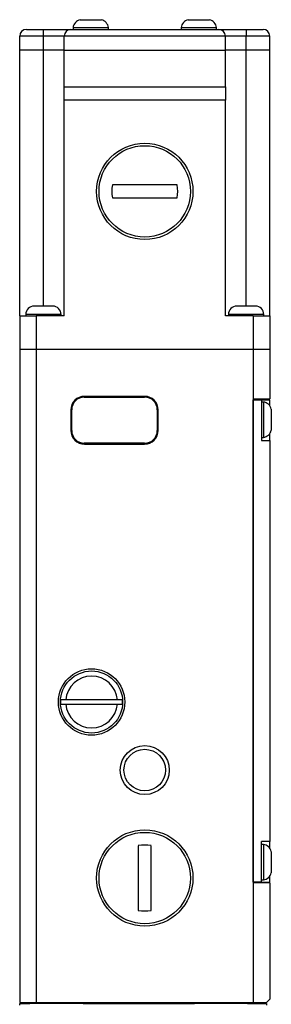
# Model space of a CAD drawing. Header units: inches. Extents: x 2.4 to 15.9, y 1.7 to 9.8.
# Tile 2 of 6: x 2.4 to 3.1, y 4.6 to 7.6. Entities that reach past the tile are written whole.
import ezdxf

# ---------------------------------------------------------------- set-up
doc = ezdxf.new("R2010")
doc.units = ezdxf.units.IN
doc.header["$MEASUREMENT"] = 0

msp = doc.modelspace()

# ---------------------------------------------------------------- linework, layer by layer
at = {"color": 7, "linetype": 'Continuous', "lineweight": 25}
for p, q in [((2.5573, 7.6028), (2.6211, 7.6028)), ((2.8823, 7.6028), (2.9461, 7.6028)), ((2.3954, 7.5733), (2.4467, 7.5733)), ((2.4467, 7.5533), (2.4467, 7.5733)), ((2.4467, 7.5733), (2.5292, 7.5733)), ((2.5292, 7.5733), (2.9742, 7.5733)), ((2.5359, 7.5788), (2.5359, 7.5733)), ((2.5359, 7.5788), (2.6424, 7.5788)), ((2.6424, 7.5733), (2.6424, 7.5788)), ((2.8609, 7.5788), (2.8609, 7.5733)), ((2.8609, 7.5788), (2.9674, 7.5788)), ((2.9674, 7.5733), (2.9674, 7.5788)), ((2.9742, 7.5733), (3.0567, 7.5733)), ((3.0567, 7.5733), (3.0567, 7.5533)), ((3.0567, 7.5733), (3.1079, 7.5733)), ((2.4467, 7.5533), (2.3754, 7.5533)), ((2.3754, 7.5108), (2.3754, 7.5533)), ((2.5092, 7.5533), (2.4467, 7.5533)), ((2.4467, 7.5108), (2.4467, 7.5533)), ((2.5092, 7.5108), (2.5092, 7.5533)), ((2.9942, 7.5533), (2.5092, 7.5533)), ((2.9942, 7.5108), (2.9942, 7.5533)), ((3.0567, 7.5533), (2.9942, 7.5533)), ((3.0567, 7.5108), (3.0567, 7.5533)), ((3.1279, 7.5533), (3.0567, 7.5533)), ((3.1279, 7.5108), (3.1279, 7.5533)), ((2.3754, 6.7108), (2.3754, 7.5108)), ((2.4467, 7.5108), (2.3754, 7.5108)), ((2.5092, 7.5108), (2.4467, 7.5108)), ((2.4467, 6.7403), (2.4467, 7.5108)), ((2.5092, 7.4008), (2.5092, 7.5108)), ((2.5092, 7.5108), (2.9942, 7.5108)), ((2.9942, 7.4008), (2.9942, 7.5108)), ((3.0567, 7.5108), (2.9942, 7.5108)), ((3.1279, 7.5108), (3.0567, 7.5108)), ((3.0567, 6.7403), (3.0567, 7.5108)), ((3.1279, 6.7108), (3.1279, 7.5108)), ((2.5092, 7.4008), (2.9942, 7.4008)), ((2.5092, 7.3608), (2.5092, 7.4008)), ((2.9942, 7.4008), (2.9942, 7.3608)), ((2.5092, 6.7108), (2.5092, 7.3608)), ((2.9942, 7.3608), (2.5092, 7.3608)), ((2.9942, 6.7108), (2.9942, 7.3608)), ((2.849, 7.1051), (2.6543, 7.1051)), ((2.6543, 7.0664), (2.849, 7.0664)), ((2.423, 6.7403), (2.4187, 6.7403)), ((2.4478, 6.7403), (2.423, 6.7403)), ((2.4715, 6.7403), (2.4478, 6.7403)), ((2.4747, 6.7403), (2.4715, 6.7403)), ((3.0363, 6.7403), (3.0287, 6.7403)), ((3.0631, 6.7403), (3.0363, 6.7403)), ((3.0835, 6.7403), (3.0631, 6.7403)), ((3.0847, 6.7403), (3.0835, 6.7403)), ((2.3754, 6.7108), (2.3754, 6.6108)), ((2.3754, 6.7108), (2.4254, 6.7108)), ((2.3934, 6.7152), (2.3934, 6.7108)), ((2.4999, 6.7152), (2.3934, 6.7152)), ((2.4254, 6.7108), (2.4254, 6.6108)), ((2.5092, 6.7108), (2.4254, 6.7108)), ((2.4999, 6.7108), (2.4999, 6.7152)), ((3.0779, 6.7108), (2.9942, 6.7108)), ((3.0034, 6.7152), (3.0034, 6.7108)), ((3.1099, 6.7152), (3.0034, 6.7152)), ((3.0779, 6.7108), (3.0779, 6.6108)), ((3.0779, 6.7108), (3.1279, 6.7108)), ((3.1099, 6.7108), (3.1099, 6.7152)), ((3.1279, 6.7108), (3.1279, 6.6108)), ((2.3754, 6.6108), (2.4254, 6.6108)), ((2.3754, 6.6108), (2.3754, 4.6433)), ((2.4254, 6.6108), (3.0779, 6.6108)), ((2.4254, 6.6108), (2.4254, 4.6433)), ((3.0779, 6.6108), (3.1279, 6.6108)), ((3.0779, 6.6108), (3.0779, 6.4608)), ((3.1279, 6.6108), (3.1279, 6.4608)), ((2.5699, 6.4664), (2.7514, 6.4664)), ((2.7513, 6.4686), (2.5701, 6.4686)), ((3.0779, 6.4608), (3.0779, 5.0033)), ((3.0779, 6.4608), (3.1279, 6.4608)), ((3.0779, 5.0058), (3.0779, 6.4583)), ((3.0779, 6.4583), (3.1029, 6.4583)), ((3.1029, 6.4583), (3.1029, 6.3358)), ((3.1029, 6.4583), (3.1279, 6.4583)), ((3.1085, 6.4515), (3.1029, 6.4515)), ((3.1085, 6.4515), (3.1085, 6.345)), ((3.1279, 6.4399), (3.1279, 6.4583)), ((2.5294, 6.428), (2.5294, 6.3655)), ((2.5319, 6.3654), (2.5319, 6.4284)), ((2.7894, 6.4284), (2.7894, 6.3654)), ((2.7919, 6.3655), (2.7919, 6.428)), ((3.1324, 6.4301), (3.1324, 6.3664)), ((3.1029, 6.345), (3.1085, 6.345)), ((3.1279, 6.3358), (3.1279, 6.3566)), ((2.7514, 6.3274), (2.5699, 6.3274)), ((2.5701, 6.3249), (2.7513, 6.3249)), ((3.1029, 6.3358), (3.1279, 6.3358)), ((3.1279, 6.3358), (3.1279, 5.1283)), ((2.6693, 5.5545), (2.5141, 5.5545)), ((2.5141, 5.542), (2.6693, 5.542)), ((2.7323, 5.1156), (2.7323, 4.9209)), ((2.7711, 4.9209), (2.7711, 5.1156)), ((3.1279, 5.1283), (3.1029, 5.1283)), ((3.1029, 5.0058), (3.1029, 5.1283)), ((3.1085, 5.119), (3.1029, 5.119)), ((3.1085, 5.119), (3.1085, 5.0125)), ((3.1279, 5.1074), (3.1279, 5.1283)), ((3.1324, 5.0976), (3.1324, 5.0339)), ((3.1029, 5.0125), (3.1085, 5.0125)), ((3.1279, 5.0058), (3.1279, 5.0241)), ((3.1029, 5.0058), (3.0779, 5.0058)), ((3.0779, 5.0033), (3.0779, 4.6433)), ((3.1279, 5.0033), (3.0779, 5.0033)), ((3.1029, 5.0058), (3.1279, 5.0058)), ((3.1279, 5.0033), (3.1279, 4.6533)), ((2.3754, 4.6433), (2.4254, 4.6433)), ((2.3754, 4.6408), (2.4059, 4.6408)), ((2.3754, 4.6353), (2.3754, 4.6408)), ((2.4059, 4.6408), (2.4059, 4.6433)), ((2.5659, 4.6408), (2.4059, 4.6408)), ((2.4254, 4.6433), (3.0779, 4.6433)), ((2.5659, 4.6433), (2.5659, 4.6408)), ((2.5659, 4.6408), (2.9009, 4.6408)), ((2.9009, 4.6408), (2.9009, 4.6433)), ((3.0609, 4.6408), (2.9009, 4.6408)), ((3.0609, 4.6433), (3.0609, 4.6408)), ((3.0609, 4.6408), (3.1179, 4.6408)), ((3.0779, 4.6433), (3.1179, 4.6433)), ((3.1179, 4.6433), (3.1279, 4.6533)), ((3.1179, 4.6408), (3.1179, 4.6353))]:
    msp.add_line(p, q, dxfattribs=at)
for centre, radius in [((2.7517, 7.0858), 0.145), ((2.7517, 7.0858), 0.1375), ((2.5917, 5.5483), 0.1), ((2.5917, 5.5483), 0.0935), ((2.7517, 5.3433), 0.0738), ((2.7517, 5.3433), 0.0625), ((2.7517, 5.0183), 0.145), ((2.7517, 5.0183), 0.1375)]:
    msp.add_circle(centre, radius, dxfattribs=at)
for centre, radius, start, end in [((2.564, 7.5753), 0.0283, 103.6927, 172.8944), ((2.6144, 7.5753), 0.0283, 7.1056, 76.3073), ((2.889, 7.5753), 0.0283, 103.6927, 172.8944), ((2.9394, 7.5753), 0.0283, 7.1056, 76.3073), ((2.3954, 7.5533), 0.02, 90, 180), ((2.5292, 7.5533), 0.02, 90, 180), ((2.9742, 7.5533), 0.02, 0, 90), ((3.1079, 7.5533), 0.02, 0, 90), ((2.7517, 7.0858), 0.0993, 168.7443, 191.2557), ((2.7517, 7.0858), 0.0993, 348.7443, 11.2557), ((2.4187, 6.715), 0.0253, 90, 179.6015), ((2.4747, 6.715), 0.0253, 0.3985, 90), ((3.0287, 6.715), 0.0253, 90, 179.6015), ((3.0847, 6.715), 0.0253, 0.3985, 90), ((2.5701, 6.428), 0.0406, 90, 180), ((2.5699, 6.4284), 0.038, 90, 180), ((2.7513, 6.428), 0.0406, 0, 90), ((2.7514, 6.4284), 0.038, 0, 90), ((3.105, 6.4235), 0.0283, 13.6927, 82.8944), ((2.5701, 6.3655), 0.0406, 180, 270), ((2.5699, 6.3654), 0.038, 180, 270), ((2.7513, 6.3655), 0.0406, 270, 0), ((2.7514, 6.3654), 0.038, 270, 0), ((3.105, 6.3731), 0.0283, 277.1056, 346.3073), ((2.5917, 5.5483), 0.0779, 4.6033, 175.3967), ((2.5917, 5.5483), 0.0932, 176.1542, 183.8458), ((2.5917, 5.5483), 0.0932, 356.1542, 3.8458), ((2.5917, 5.5483), 0.0779, 184.6033, 355.3967), ((2.7517, 5.0183), 0.0993, 78.7443, 101.2557), ((3.105, 5.091), 0.0283, 13.6927, 82.8944), ((3.105, 5.0406), 0.0283, 277.1056, 346.3073), ((2.7517, 5.0183), 0.0993, 258.7443, 281.2557)]:
    msp.add_arc(centre, radius, start, end, dxfattribs=at)
for points, knots in [([(2.5141, 5.5545), (2.5105, 5.5545), (2.507, 5.5545), (2.5014, 5.5545), (2.4994, 5.5545), (2.4987, 5.5545)], [0, 0, 0, 0, 0.5, 0.5, 1, 1, 1, 1]), ([(2.6847, 5.5545), (2.684, 5.5545), (2.682, 5.5545), (2.6765, 5.5545), (2.6729, 5.5545), (2.6693, 5.5545)], [0, 0, 0, 0, 0.5, 0.5, 1, 1, 1, 1]), ([(2.4987, 5.542), (2.4991, 5.542), (2.4997, 5.542), (2.5016, 5.542), (2.5028, 5.542), (2.5069, 5.542), (2.5105, 5.542), (2.5141, 5.542)], [0, 0, 0, 0, 0.25, 0.25, 0.5, 0.5, 1, 1, 1, 1]), ([(2.6693, 5.542), (2.6729, 5.542), (2.6764, 5.542), (2.682, 5.542), (2.684, 5.542), (2.6847, 5.542)], [0, 0, 0, 0, 0.5, 0.5, 1, 1, 1, 1])]:
    msp.add_open_spline(points, degree=3, knots=knots, dxfattribs=at)

doc.saveas('drawing.dxf')
